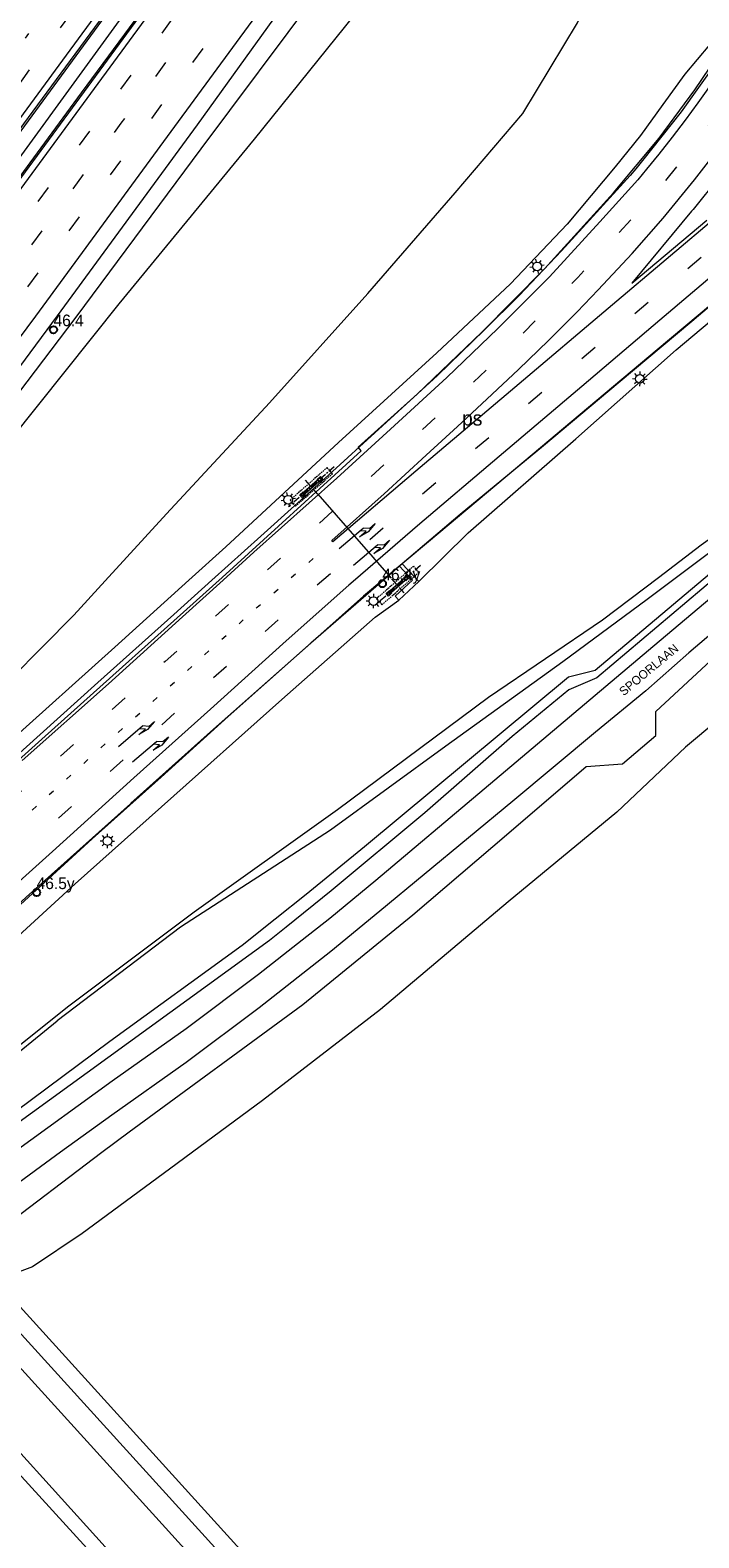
# Model space of a CAD drawing. Header units: metres. Extents: x 83575 to 86200, y 450600 to 453750.
# Tile 71 of 94: x 85441 to 85556, y 452634 to 452893. Entities that reach past the tile are written whole.
import ezdxf
from ezdxf.enums import TextEntityAlignment as Align

# ---------------------------------------------------------------- set-up
doc = ezdxf.new("R2010")
doc.units = ezdxf.units.M
for name, pattern in [('13strp', [4, 1, -3]), ('39strp', [12, 3, -9]), ('CENTER', [2, 1.25, -0.25, 0.25, -0.25]), ('DASHED2', [0.375, 0.25, -0.125])]:
    doc.linetypes.add(name, pattern=pattern)
for name, color, linetype, lineweight in [('bw-bs-portaal', 253, 'Continuous', 18), ('gr-bs-geleiderail', 253, 'geleiderail', 18), ('gw-bs-grondwerklijn', 253, 'Continuous', 18), ('mk-bs-13streep 0.45', 253, '13strp', 18), ('mk-bs-39streep 0.15', 253, '39strp', 18), ('mk-bs-pijlre750', 253, 'Continuous', 18), ('mk-bs-streep 0.15', 253, 'Continuous', 18), ('mk-bs-vlakmark', 253, 'Continuous', 18), ('og-bs-straatnaam', 253, 'Continuous', 25), ('vh-bs-randverharding', 253, 'Continuous', 18), ('wm-bs-hectometerbord text', 253, 'Continuous', 18), ('wm-bs-lichtmast', 253, 'Continuous', 18), ('wm-bs-lijnverlich', 253, 'lijnverlich', 18)]:
    doc.layers.add(name, color=color, linetype=linetype, lineweight=lineweight)
doc.styles.add('rtw_iso', font='iso-rtw.shx')
doc.styles.add('Styledgn001', font='dgn001.shx')
doc.linetypes.add('geleiderail', pattern='A,2,-1,[175,RTW.shx,S=0.5,R=0,X=0,Y=0],-1', length=4)
doc.linetypes.add('lijnverlich', pattern='A,0,-5,[22,RTW.shx,S=1,R=0,X=-0.625,Y=0],2.5,-0.5,[3,RTW.shx,S=0.5,R=0,X=0,Y=0],-0.5,2.5,[22,RTW.shx,S=1,R=180,X=0.625,Y=0],-5', length=16)

# ---------------------------------------------------------------- blocks, each defined once
blk = doc.blocks.new('poer SB40-flat-73')
h = blk.add_hatch()
h.set_pattern_fill('ACET-2D-ANSI31', color=252, angle=41.2094, style=0)
h.set_pattern_definition([(86.2094459, (-85504.2173, -452797.5213), (-3.168054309, 0.209897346), [])])
h.paths.add_polyline_path([(-1.64, -1.44), (1.64, 1.44), (1.41, 1.7), (-1.87, -1.17)])
at = {"layer": 'bw-bs-portaal', "linetype": 'CENTER'}
for points in [[(3.83, 3.59), (-4.06, -3.33)], [(1, -1.15), (-1.24, 1.41)]]:
    blk.add_lwpolyline(points, dxfattribs=at)
at = {"layer": 'bw-bs-portaal', "linetype": 'DASHED2'}
blk.add_lwpolyline([(-2.85, -3.19), (3.54, 2.4), (2.62, 3.46), (-3.77, -2.14)], close=True, dxfattribs=at)
at = {"layer": 'bw-bs-portaal', "linetype": 'Continuous'}
blk.add_lwpolyline([(1.64, 1.44), (1.41, 1.7), (-1.87, -1.17), (-1.64, -1.44)], close=True, dxfattribs=at)
at = {"layer": 'bw-bs-portaal', "linetype": 'CENTER'}
for points in [[(1.29, 0.96), (0.89, 1.41), (1.49, 1.94), (1.89, 1.49), (1.29, 0.96)], [(-1.72, -1.68), (-2.12, -1.22), (-1.52, -0.7), (-1.12, -1.15), (-1.72, -1.68)]]:
    blk.add_lwpolyline(points, close=True, dxfattribs=at)
blk = doc.blocks.new('poer SB40-flat-74')
h = blk.add_hatch()
h.set_pattern_fill('ACET-2D-ANSI31', color=252, angle=41.2094, style=0)
h.set_pattern_definition([(86.2094459, (-85489.3343, -452814.5164), (-3.168054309, 0.209897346), [])])
h.paths.add_polyline_path([(-1.64, -1.44), (1.64, 1.44), (1.41, 1.7), (-1.87, -1.17)])
at = {"layer": 'bw-bs-portaal', "linetype": 'CENTER'}
for points in [[(3.83, 3.59), (-4.06, -3.33)], [(1, -1.15), (-1.24, 1.41)]]:
    blk.add_lwpolyline(points, dxfattribs=at)
at = {"layer": 'bw-bs-portaal', "linetype": 'DASHED2'}
blk.add_lwpolyline([(-2.85, -3.19), (3.54, 2.4), (2.62, 3.46), (-3.77, -2.14)], close=True, dxfattribs=at)
at = {"layer": 'bw-bs-portaal', "linetype": 'Continuous'}
blk.add_lwpolyline([(1.64, 1.44), (1.41, 1.7), (-1.87, -1.17), (-1.64, -1.44)], close=True, dxfattribs=at)
at = {"layer": 'bw-bs-portaal', "linetype": 'CENTER'}
for points in [[(1.29, 0.96), (0.89, 1.41), (1.49, 1.94), (1.89, 1.49), (1.29, 0.96)], [(-1.72, -1.68), (-2.12, -1.22), (-1.52, -0.7), (-1.12, -1.15), (-1.72, -1.68)]]:
    blk.add_lwpolyline(points, close=True, dxfattribs=at)
blk = doc.blocks.new('dtbattr-r-flat-10')
at = {"layer": 'mk-bs-vlakmark', "style": 'rtw_iso'}
blk.add_attdef('TAG', text='', height=2.5, dxfattribs=at).set_placement((0, 0), align=Align.MIDDLE_CENTER)
blk = doc.blocks.new('pijlr-flat-54')
at = {"layer": 'mk-bs-pijlre750'}
for p, q in [((0, 0), (4.15, 3.53)), ((3.53, 2.02), (4.64, 2.96)), ((5.02, 2.89), (3.53, 2.02)), ((4.64, 2.96), (3.58, 3.05)), ((5.21, 3.45), (4.15, 3.53)), ((6.2, 4.29), (5.02, 2.89)), ((6.2, 4.29), (5.21, 3.45))]:
    blk.add_line(p, q, dxfattribs=at)
blk = doc.blocks.new('pijlr-flat-107')
at = {"layer": 'mk-bs-pijlre750'}
for p, q in [((0, 0), (4.15, 3.53)), ((3.53, 2.02), (4.64, 2.96)), ((5.02, 2.89), (3.53, 2.02)), ((4.64, 2.96), (3.58, 3.05)), ((5.21, 3.45), (4.15, 3.53)), ((6.2, 4.29), (5.02, 2.89)), ((6.2, 4.29), (5.21, 3.45))]:
    blk.add_line(p, q, dxfattribs=at)
blk = doc.blocks.new('pijlr-flat-126')
at = {"layer": 'mk-bs-pijlre750'}
for p, q in [((0, 0), (4.15, 3.53)), ((3.53, 2.02), (4.64, 2.96)), ((5.02, 2.89), (3.53, 2.02)), ((4.64, 2.96), (3.58, 3.05)), ((5.21, 3.45), (4.15, 3.53)), ((6.2, 4.29), (5.02, 2.89)), ((6.2, 4.29), (5.21, 3.45))]:
    blk.add_line(p, q, dxfattribs=at)
blk = doc.blocks.new('pijlr-flat-128')
at = {"layer": 'mk-bs-pijlre750'}
for p, q in [((0, 0), (4.15, 3.53)), ((3.53, 2.02), (4.64, 2.96)), ((5.02, 2.89), (3.53, 2.02)), ((4.64, 2.96), (3.58, 3.05)), ((5.21, 3.45), (4.15, 3.53)), ((6.2, 4.29), (5.02, 2.89)), ((6.2, 4.29), (5.21, 3.45))]:
    blk.add_line(p, q, dxfattribs=at)
blk = doc.blocks.new('HMP1-flat-128')
at = {"color": 253}
blk.add_circle((0, 0), 0.625, dxfattribs=at)
blk = doc.blocks.new('HMP1-flat-131')
at = {"color": 253}
blk.add_circle((0, 0), 0.625, dxfattribs=at)
blk = doc.blocks.new('HMP1-flat-134')
at = {"color": 253}
blk.add_circle((0, 0), 0.625, dxfattribs=at)
blk = doc.blocks.new('lantaarnpaal-flat-28')
at = {"layer": 'wm-bs-lichtmast'}
for p, q in [((-1.25, 0.05), (-0.75, 0.03)), ((-0.51, 0.55), (-0.85, 0.92)), ((0.03, 0.75), (0.05, 1.25)), ((0.55, 0.51), (0.92, 0.85)), ((-0.55, -0.51), (-0.92, -0.85)), ((-0.03, -0.75), (-0.05, -1.25)), ((0.51, -0.55), (0.85, -0.92)), ((0.75, -0.03), (1.25, -0.05))]:
    blk.add_line(p, q, dxfattribs=at)
blk.add_circle((0, 0), 0.75, dxfattribs=at)
blk = doc.blocks.new('lantaarnpaal-flat-55')
at = {"layer": 'wm-bs-lichtmast'}
for p, q in [((-0.61, 0.43), (-1.02, 0.72)), ((-0.13, 0.74), (-0.21, 1.23)), ((0.43, 0.61), (0.72, 1.02)), ((1.23, 0.21), (0.74, 0.13)), ((-0.74, -0.13), (-1.23, -0.21)), ((-0.43, -0.61), (-0.72, -1.02)), ((0.13, -0.74), (0.21, -1.23)), ((0.61, -0.43), (1.02, -0.72))]:
    blk.add_line(p, q, dxfattribs=at)
blk.add_circle((0, 0), 0.75, dxfattribs=at)
blk = doc.blocks.new('lantaarnpaal-flat-85')
at = {"layer": 'wm-bs-lichtmast'}
for p, q in [((-1.25, 0.05), (-0.75, 0.03)), ((-0.51, 0.55), (-0.85, 0.92)), ((0.03, 0.75), (0.05, 1.25)), ((0.55, 0.51), (0.92, 0.85)), ((-0.55, -0.51), (-0.92, -0.85)), ((-0.03, -0.75), (-0.05, -1.25)), ((0.51, -0.55), (0.85, -0.92)), ((0.75, -0.03), (1.25, -0.05))]:
    blk.add_line(p, q, dxfattribs=at)
blk.add_circle((0, 0), 0.75, dxfattribs=at)
blk = doc.blocks.new('lantaarnpaal-flat-178')
at = {"layer": 'wm-bs-lichtmast'}
for p, q in [((-0.61, 0.43), (-1.02, 0.72)), ((-0.13, 0.74), (-0.21, 1.23)), ((0.43, 0.61), (0.72, 1.02)), ((1.23, 0.21), (0.74, 0.13)), ((-0.74, -0.13), (-1.23, -0.21)), ((-0.43, -0.61), (-0.72, -1.02)), ((0.13, -0.74), (0.21, -1.23)), ((0.61, -0.43), (1.02, -0.72))]:
    blk.add_line(p, q, dxfattribs=at)
blk.add_circle((0, 0), 0.75, dxfattribs=at)
blk = doc.blocks.new('lantaarnpaal-flat-179')
at = {"layer": 'wm-bs-lichtmast'}
for p, q in [((-1.25, 0.05), (-0.75, 0.03)), ((-0.51, 0.55), (-0.85, 0.92)), ((0.03, 0.75), (0.05, 1.25)), ((0.55, 0.51), (0.92, 0.85)), ((-0.55, -0.51), (-0.92, -0.85)), ((-0.03, -0.75), (-0.05, -1.25)), ((0.51, -0.55), (0.85, -0.92)), ((0.75, -0.03), (1.25, -0.05))]:
    blk.add_line(p, q, dxfattribs=at)
blk.add_circle((0, 0), 0.75, dxfattribs=at)

msp = doc.modelspace()

# ---------------------------------------------------------------- linework, layer by layer
at = {"layer": 'bw-bs-portaal', "flags": 128}
msp.add_lwpolyline([(85490.34, 452813.37), (85502.98, 452798.93), (85502.98, 452798.93)], dxfattribs=at)
at = {"layer": 'gr-bs-geleiderail', "flags": 128}
for points in [[(85487.43, 452941.72), (85470.42, 452918.61), (85453.04, 452894.95), (85436.6, 452872.53), (85419.14, 452848.74), (85399.43, 452821.89), (85376.38, 452790.91), (85354.7, 452762.02), (85333.85, 452734.39), (85312.9, 452706.83), (85292.88, 452680.17), (85279.9, 452663.21), (85275.86, 452657.76), (85262.15, 452639.59)], [(85491.2, 452939.2), (85479.46, 452923.31), (85465.3, 452903.91), (85449.55, 452882.54), (85431.34, 452857.79), (85412.96, 452833.02), (85394.85, 452808.45), (85376.47, 452783.91), (85360.41, 452762.63), (85353.02, 452753.14), (85346.41, 452744.86), (85344, 452741.63), (85338.55, 452734.04), (85332.96, 452726.42), (85323.33, 452713.62), (85310.46, 452696.68), (85294.46, 452675.41), (85278.43, 452654.18), (85265.25, 452636.92)], [(85561.8, 452892.14), (85559.22, 452888.07), (85552.95, 452879.28), (85546.3, 452870.89), (85545.15, 452869.44), (85544.16, 452868.29), (85538.39, 452861.93), (85532.35, 452855.34), (85525.03, 452847.62), (85518.99, 452841.67), (85510.95, 452833.81), (85501.48, 452825.17), (85491.53, 452816.1), (85480.5, 452806.13), (85472.07, 452798.58), (85465.49, 452792.68), (85452.39, 452780.95), (85439.52, 452769.35), (85425.62, 452756.93), (85413.9, 452746.23), (85403.43, 452736.4), (85394.33, 452727.21), (85383.9, 452716.59), (85375.3, 452707.38), (85364.56, 452695.28), (85354.21, 452683.18), (85341.78, 452667.62), (85333.74, 452656.98), (85322.2, 452640.56), (85313.38, 452627.36), (85305.54, 452614.91), (85300.7, 452606.54)], [(85590.33, 452873.11), (85577.34, 452862.13), (85568.12, 452854.4), (85560.47, 452848.04), (85548.85, 452838.27), (85537.01, 452828.33), (85524.4, 452817.78), (85509.41, 452805.2), (85501.7, 452798.73), (85498.22, 452795.81), (85487.15, 452786.02), (85474.88, 452775.08), (85463.36, 452764.64), (85451.45, 452753.99), (85439.78, 452743.31), (85429.09, 452733.56), (85417.43, 452722.48), (85406.91, 452712.26), (85397.62, 452702.94), (85389.07, 452693.84), (85378.62, 452682.07), (85369.15, 452670.69), (85359.87, 452659.23), (85353.5, 452650.91), (85343.9, 452638.17), (85334.92, 452624.74), (85325.44, 452610.3), (85317.86, 452597.76), (85315.6, 452593.77)]]:
    msp.add_lwpolyline(points, dxfattribs=at)
at = {"layer": 'gw-bs-grondwerklijn'}
for p, q in [((85559.53, 452804.55), (85547.12, 452795.23)), ((85547.12, 452795.23), (85532.56, 452784.51)), ((85532.56, 452784.51), (85512.4, 452769.96)), ((85512.4, 452769.96), (85492.52, 452755.49)), ((85492.52, 452755.49), (85466.66, 452738.77)), ((85466.66, 452738.77), (85445.38, 452722.64)), ((85417.59, 452700), (85445.38, 452722.64)), ((85433.84, 452685.42), (85453.1, 452700)), ((85456.37, 452625.43), (85423.77, 452661.03))]:
    msp.add_line(p, q, dxfattribs=at)
at = {"layer": 'gw-bs-grondwerklijn', "flags": 128}
for points in [[(85308.95, 452632.67), (85320.87, 452649.79), (85333.97, 452667.85), (85348.89, 452687.34), (85362.75, 452704.54), (85378.6, 452722.7), (85395.83, 452740.86), (85413.8, 452758.77), (85432.08, 452776.22), (85448.29, 452792.55), (85453.7, 452798.48), (85464.24, 452810.01), (85482.01, 452829.11), (85498.96, 452847.99), (85513.99, 452865.28), (85525.69, 452878.99), (85535.08, 452894.6), (85540.41, 452906.38)], [(85496.56, 452895.87), (85479.36, 452874.57), (85456.06, 452846.21), (85428.06, 452811.18), (85418.42, 452798.29), (85398.48, 452771.63), (85365.07, 452724.83), (85331.96, 452684.27), (85357.57, 452719.38), (85364.51, 452729.22), (85366.36, 452729.66), (85368.93, 452733.16), (85368.82, 452735.4), (85374.95, 452743.75), (85392.87, 452768.79), (85411.33, 452794.34), (85414.27, 452798.27), (85428.88, 452817.82), (85448.71, 452843.88), (85470.25, 452872.87), (85490.17, 452899.58)], [(85559.99, 452893.33), (85553.58, 452885.76)], [(85553.58, 452885.76), (85549.81, 452880.5)], [(85549.81, 452880.5), (85545.93, 452875.2), (85541.56, 452869.79), (85533.31, 452859.9), (85523.54, 452849.61), (85510.86, 452837.72), (85493.9, 452822.3), (85474.49, 452804.32), (85468.1, 452798.56), (85455.32, 452787.03), (85436.69, 452770.28), (85415.69, 452751.36), (85399.98, 452737.2), (85385.22, 452722.66), (85369.84, 452705.76), (85352, 452684.81), (85344.23, 452675.32), (85335.66, 452664.2), (85322.81, 452646.66), (85313.17, 452632.59)], [(85344.32, 452632.65), (85358.55, 452651.33), (85371.71, 452667.62), (85386.81, 452684.71), (85396.78, 452696.65), (85404.21, 452704.44), (85415.89, 452716.1), (85430.98, 452730.26), (85448.52, 452746.24), (85463.41, 452759.54), (85484.13, 452778.02), (85500.24, 452792.19), (85504.32, 452795.12), (85507.75, 452798.32), (85516.25, 452806.74), (85534.81, 452822.95), (85552.09, 452838.23), (85570, 452853.31), (85571.77, 452854.87), (85581.81, 452863.12), (85590.8, 452871.7), (85591.35, 452872.43), (85620.36, 452853.09)], [(85600.42, 452835.68), (85588.64, 452827.36), (85576.53, 452819.04), (85556.42, 452804.58), (85549.04, 452798.98), (85539.38, 452791.66), (85519.76, 452778.38), (85493.7, 452759.03), (85469.03, 452741.36), (85447.39, 452725.18), (85425.61, 452707.76), (85405.24, 452689.39), (85378.86, 452661.52), (85372.22, 452654), (85364.68, 452645.49), (85352.51, 452630.97), (85346.45, 452622.69), (85338.98, 452609.67), (85337.35, 452606.46), (85330.3, 452595.23), (85325.21, 452585.53), (85325.21, 452585.53)]]:
    msp.add_lwpolyline(points, dxfattribs=at)
at = {"layer": 'gw-bs-grondwerklijn'}
for points in [[(85483, 452740.24), (85488.32, 452744.49), (85498.36, 452752.69), (85533.55, 452781.93), (85538.13, 452783.06), (85558.93, 452800.58), (85574.09, 452812.95), (85574.49, 452812.4), (85561.67, 452801.39), (85538.41, 452781.72), (85533.58, 452779.66), (85523.82, 452771.65), (85508.77, 452758.49)], [(85453.1, 452700), (85457.79, 452703.55), (85487.76, 452725.46), (85506.72, 452740.91), (85523.25, 452755.02), (85536.58, 452766.46), (85542.86, 452766.91), (85548.62, 452771.81), (85548.58, 452775.93), (85563.52, 452789.77), (85579.74, 452803.04)], [(85508.77, 452758.49), (85492.64, 452745.04), (85484.85, 452738.77)], [(85428.38, 452700), (85432.85, 452703.1), (85454.51, 452719.18), (85477.3, 452735.69), (85483, 452740.24)], [(85484.85, 452738.77), (85482.01, 452736.5), (85450.57, 452713.71), (85431.69, 452700)], [(85397.62, 452654.39), (85409.66, 452666.27), (85421.66, 452677.65), (85424.87, 452679.53), (85427.09, 452677.43), (85431.36, 452671.24), (85464.08, 452635.31), (85498.15, 452597.72)]]:
    msp.add_lwpolyline(points, dxfattribs=at)
at = {"layer": 'mk-bs-13streep 0.45', "flags": 128}
for points in [[(85255.44, 452645.33), (85274.63, 452670.87), (85292.08, 452693.94), (85321.61, 452732.98), (85350.19, 452770.9), (85378.72, 452809), (85406.55, 452846.48), (85434.06, 452883.91), (85458.93, 452917.75), (85480.06, 452946.62)], [(85307.22, 452600.96), (85308.52, 452603.27), (85327.44, 452632.99), (85343.57, 452655.53), (85360.03, 452676.55), (85370.16, 452688.47), (85378.3, 452697.75), (85389.41, 452709.74), (85400.16, 452720.73), (85411.78, 452732), (85423.37, 452742.88), (85438.14, 452756.28), (85452.72, 452769.49), (85465.69, 452781.07), (85479.89, 452793.9), (85490.84, 452803.46)]]:
    msp.add_lwpolyline(points, dxfattribs=at)
at = {"layer": 'mk-bs-39streep 0.15', "flags": 128}
for points in [[(85483.18, 452944.54), (85462.05, 452915.69), (85439.5, 452884.97), (85411.15, 452846.37), (85381.73, 452806.73), (85352.56, 452767.7), (85321.98, 452727.28), (85291.24, 452686.55), (85270.51, 452659.12), (85258.3, 452642.88)], [(85269.13, 452633.6), (85287.16, 452657.44), (85309.4, 452686.7), (85336.94, 452723.08), (85366.33, 452762.06), (85397.18, 452803.14), (85424.87, 452840.33), (85446.51, 452869.77), (85474.48, 452907.79), (85495.43, 452936.38)], [(85390.99, 452788.91), (85428.49, 452839.26), (85456.46, 452877.29), (85482.91, 452913.31), (85498.39, 452934.4)], [(85278.66, 452625.44), (85290.3, 452642.25), (85310.3, 452670.8), (85331.2, 452700.24), (85351.93, 452729.07), (85367.37, 452750.32), (85388.05, 452778.46), (85410.19, 452808.34), (85431.42, 452836.97), (85452.43, 452865.45), (85480.4, 452903.57)], [(85566.21, 452889.19), (85564.54, 452886.63), (85561.76, 452882.6), (85558.89, 452878.63), (85555.95, 452874.71), (85552.96, 452870.82), (85549.94, 452866.97), (85548.81, 452865.59), (85535.14, 452850.71), (85520.44, 452835.75), (85508.07, 452824.24), (85497.01, 452814.14), (85481.34, 452800.09), (85479.69, 452798.62), (85464.03, 452784.58), (85448.56, 452770.6), (85429.73, 452753.66), (85411.81, 452737.07), (85401.29, 452726.98), (85388.32, 452713.78), (85376.65, 452701.39), (85365.26, 452688.45), (85356.81, 452678.43), (85342.33, 452660.02), (85321.66, 452630.95), (85304.41, 452603.37)], [(85583.95, 452877.36), (85583.62, 452877.16), (85580.63, 452874.62), (85577.65, 452872.09), (85574.62, 452869.55), (85571.59, 452867), (85568.57, 452864.46), (85564.94, 452861.4), (85561.32, 452858.34), (85543.33, 452843.08), (85524.75, 452827.32), (85507.87, 452812.95), (85491.38, 452798.68), (85489.06, 452796.67), (85471.22, 452780.73), (85452.85, 452764.07), (85435.75, 452748.66), (85418.43, 452732.91), (85402.21, 452717.11), (85385.99, 452700.32), (85373.76, 452686.61), (85362.67, 452673.63), (85339.25, 452643.02), (85320.94, 452615.95), (85310.29, 452598.32)]]:
    msp.add_lwpolyline(points, dxfattribs=at)
at = {"layer": 'mk-bs-streep 0.15', "flags": 128}
for points in [[(85261.06, 452640.52), (85275.01, 452659), (85292.08, 452681.59), (85311.18, 452706.88), (85330.75, 452732.79), (85352.71, 452761.9), (85375.23, 452791.87), (85397.59, 452821.85), (85421.89, 452854.84), (85447.01, 452889.02), (85465.8, 452914.62), (85486.22, 452942.52)], [(85266.36, 452635.98), (85288.6, 452665.41), (85316.12, 452701.69), (85343.39, 452737.8), (85368.51, 452771.06), (85394.9, 452806.28), (85423.51, 452844.73), (85452.47, 452884.12), (85492.34, 452938.44)], [(85504.75, 452930.16), (85488.93, 452908.55), (85465.61, 452876.73), (85441.65, 452844.05), (85418.59, 452813.05), (85395.66, 452782.18), (85372.1, 452750.33), (85356.35, 452728.76), (85340.31, 452706.64), (85322.75, 452682.13), (85306.39, 452658.91), (85291.17, 452637.15), (85281.45, 452623.05)], [(85538.68, 452848.57), (85544.53, 452854.87), (85549.88, 452860.94), (85555.26, 452867.52), (85560.7, 452874.58), (85565.55, 452881.4), (85569.34, 452887.1)], [(85558.43, 452884.41), (85555.86, 452880.83), (85553.66, 452877.85), (85551.41, 452874.9), (85549.12, 452871.98), (85547, 452869.36), (85545.47, 452867.53), (85538.96, 452860.31), (85530.24, 452850.86), (85521.36, 452841.92), (85512.55, 452833.49), (85502.88, 452824.6), (85493.61, 452816.13), (85479.3, 452803.37), (85474.02, 452798.59), (85467.02, 452792.26), (85454.23, 452780.72), (85439.38, 452767.49)], [(85580.73, 452879.51), (85571.58, 452871.78), (85559.6, 452861.65), (85541.12, 452846.02)], [(85564.68, 452856.39), (85549.3, 452843.35), (85535.86, 452831.95), (85521.62, 452819.9), (85507.5, 452807.91), (85496.81, 452798.71), (85495.67, 452797.72), (85484.86, 452788.1), (85471.83, 452776.34), (85458.63, 452764.54), (85444.58, 452751.8), (85431.83, 452740.42), (85421.28, 452730.6), (85410.68, 452720.52), (85400.29, 452710.26), (85389.29, 452698.56), (85377.27, 452685.3), (85366.3, 452672.43), (85355.03, 452658.04), (85348.68, 452649.71), (85335.66, 452631.55)]]:
    msp.add_lwpolyline(points, dxfattribs=at)
at = {"layer": 'mk-bs-vlakmark', "flags": 128}
msp.add_lwpolyline([(85541.12, 452846.02), (85524.32, 452831.76), (85507.24, 452817.33), (85492.95, 452805.17), (85492.76, 452805.38), (85501.75, 452813.46), (85509.03, 452820.11), (85514.39, 452825.03), (85519.48, 452829.75), (85524.93, 452834.86), (85530.11, 452839.88), (85535.06, 452844.83), (85538.68, 452848.57)], dxfattribs=at)
at = {"layer": 'vh-bs-randverharding'}
for p, q in [((85504.9, 452801.37), (85504.44, 452800.98)), ((85504.9, 452801.37), (85507.75, 452798.32)), ((85446.01, 452700), (85437.15, 452693.54)), ((85430.5, 452682.77), (85481.77, 452626.29))]:
    msp.add_line(p, q, dxfattribs=at)
for points in [[(85395.83, 452809.28), (85405.82, 452822.63), (85431.78, 452857.88), (85458.86, 452894.67), (85491.35, 452939.1), (85502.34, 452954.06), (85513.83, 452969.92)], [(85529.32, 452960.38), (85524.94, 452953.72), (85517.46, 452943.28), (85508.09, 452930.41), (85506.88, 452928.74), (85489.93, 452905.39), (85469.51, 452877.02)], [(85458.29, 452902.6), (85439.61, 452877.19), (85420.37, 452850.88), (85399.52, 452822.6), (85391.9, 452812.4)], [(85443.31, 452771.67), (85473.86, 452799.06), (85497.79, 452820.85), (85497.3, 452821.51), (85507.45, 452830.64), (85518.62, 452841.3), (85529.43, 452852.21), (85541.27, 452865.29), (85549.15, 452874.73), (85555.32, 452883.05), (85561.56, 452892.3)], [(85469.51, 452877.02), (85445.43, 452844.12), (85420.17, 452810.07), (85410.82, 452797.41)], [(85559.45, 452867.95), (85555.03, 452862.45), (85554.77, 452862.14), (85544.43, 452849.74), (85557.39, 452860.62)], [(85568.1, 452854.41), (85554.78, 452843.16), (85542.1, 452832.51), (85529.25, 452821.72)], [(85529.25, 452821.72), (85514.88, 452809.87), (85504.9, 452801.37)], [(85437.93, 452700), (85454.88, 452712.33), (85467.62, 452721.34), (85480.12, 452730.69), (85487.61, 452736.59), (85492.38, 452740.35), (85500.36, 452746.91), (85519.02, 452762.64), (85549.15, 452788.05), (85572.8, 452807.95), (85573.51, 452808.55)], [(85577.08, 452805.39), (85573.65, 452802.48), (85554.31, 452786.07), (85546.85, 452779.51), (85538.17, 452772.39), (85523.92, 452760.5), (85501.02, 452741.53), (85492.58, 452734.59), (85480.23, 452724.88), (85467.64, 452715.49), (85454.81, 452706.42), (85446.01, 452700)], [(85504.44, 452800.98), (85501.18, 452798.2), (85489.13, 452787.74), (85472.36, 452772.88), (85458.13, 452760.13), (85458.02, 452760.03)], [(85507.75, 452798.32), (85504.32, 452795.12), (85503.69, 452795.79), (85506.68, 452798.58), (85504.44, 452800.98)], [(85586.43, 452797.13), (85553.73, 452769.8), (85541.9, 452758.63), (85523.16, 452743.13), (85501.12, 452724.61), (85480.8, 452708.91), (85468.71, 452700)], [(85369.62, 452700), (85376.1, 452707.28), (85387.07, 452719.05), (85398.04, 452730.23), (85409.42, 452741.15), (85426.68, 452756.77), (85443.31, 452771.67)], [(85458.02, 452760.03), (85440.04, 452743.97), (85423.13, 452728.31), (85410.22, 452716), (85399.45, 452705.35), (85394.35, 452700)], [(85468.71, 452700), (85464.75, 452697.08), (85449.71, 452686.02), (85441.15, 452680.25), (85438.87, 452679.43), (85437.92, 452679.65), (85435.19, 452682.76), (85433.84, 452685.42)], [(85538.34, 452559.37), (85520.25, 452579.33), (85479.37, 452624.43), (85425.15, 452684.14)], [(85502.35, 452529.11), (85505.32, 452531.58), (85527.76, 452550.17), (85497.71, 452583.35), (85458.01, 452627.29), (85425.1, 452663.57), (85423.94, 452664.38), (85422.6, 452664.84), (85421.18, 452664.91), (85419.8, 452664.58), (85419.67, 452664.52), (85402.63, 452648.47), (85398.69, 452652.88), (85397.62, 452654.39)]]:
    msp.add_lwpolyline(points, dxfattribs=at)
at = {"layer": 'wm-bs-lijnverlich'}
msp.add_lwpolyline([(85489.32, 452940.45), (85480.33, 452928.31), (85468.54, 452912.12), (85460.23, 452900.72), (85427.71, 452856.08), (85384.49, 452798.12), (85374, 452784.05), (85319.96, 452712.58), (85266.42, 452641.79), (85263.73, 452638.24)], dxfattribs=at)

# ---------------------------------------------------------------- block references
for name, p in [('lantaarnpaal-flat-178', (85528.13, 452852.63)), ('HMP1-flat-131', (85444.76, 452841.72)), ('lantaarnpaal-flat-179', (85545.85, 452833.25)), ('poer SB40-flat-74', (85489.33, 452814.52)), ('lantaarnpaal-flat-55', (85485.23, 452812.43)), ('pijlr-flat-54', (85494.01, 452804.03)), ('pijlr-flat-128', (85496.48, 452801.16)), ('poer SB40-flat-73', (85504.22, 452797.52)), ('HMP1-flat-134', (85501.46, 452797.97)), ('lantaarnpaal-flat-28', (85499.93, 452794.98)), ('pijlr-flat-126', (85455.97, 452769.94)), ('pijlr-flat-107', (85458.4, 452767.26)), ('lantaarnpaal-flat-85', (85454.06, 452753.64)), ('HMP1-flat-128', (85441.87, 452744.76))]:
    msp.add_blockref(name, p)
msp.add_blockref('dtbattr-r-flat-10', (85516.94, 452826.46)).add_auto_attribs({'TAG': 'ps'})

# ---------------------------------------------------------------- texts
at = {"layer": 'og-bs-straatnaam', "style": 'Styledgn001'}
msp.add_text('SPOORLAAN', height=1.5, rotation=39.8242, dxfattribs=at).set_placement((85547.37, 452783.13), align=Align.MIDDLE_CENTER)
at = {"layer": 'wm-bs-hectometerbord text', "style": 'rtw_iso'}
for s, p in [('46.4', (85444.78, 452841.73)), ('46.4y', (85501.46, 452797.96)), ('46.5y', (85441.87, 452744.75))]:
    msp.add_text(s, height=2, dxfattribs=at).set_placement(p, align=Align.BOTTOM_LEFT)

doc.saveas('drawing.dxf')
